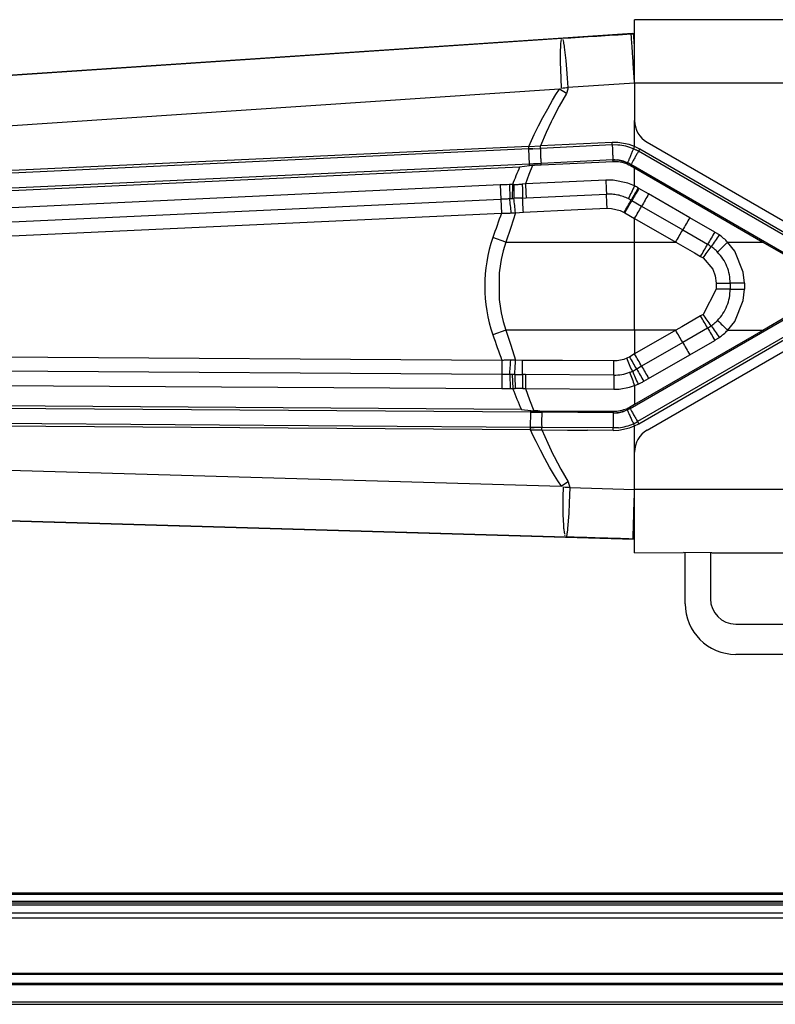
# Model space of a CAD drawing. Header units: millimetres. Extents: x -966 to 629, y -749 to 487.
# Tile 6 of 12: x -365 to -216, y 160 to 354. Entities that reach past the tile are written whole.
import ezdxf

# ---------------------------------------------------------------- set-up
doc = ezdxf.new("R2010")
doc.units = ezdxf.units.MM

# ---------------------------------------------------------------- blocks, each defined once
blk = doc.blocks.new('Diffusor-Rahmen-oben', base_point=(-826.13, 159.52))
at = {"color": 7, "linetype": 'Continuous'}
for p, q in [((345.87, 177.52), (-683.13, 177.52)), ((-808.13, 159.52), (470.87, 159.52))]:
    blk.add_line(p, q, dxfattribs=at)
at = {"color": 1, "linetype": 'Continuous'}
for p, q in [((345.87, 176.52), (-683.13, 176.52)), ((488.87, 165.64), (-826.13, 165.64)), ((488.87, 165.41), (-826.13, 165.41)), ((488.87, 163.62), (-826.13, 163.62)), ((488.87, 163.4), (-826.13, 163.4)), ((-826.13, 160.02), (488.87, 160.02))]:
    blk.add_line(p, q, dxfattribs=at)
blk = doc.blocks.new('Standard-Diffusor-kpl_', base_point=(-826.13, -731.48))
blk.add_blockref('Diffusor-Rahmen-oben', (-826.13, 159.52))
blk = doc.blocks.new('Oese', base_point=(-233.63, 228.72))
at = {"color": 7, "linetype": 'Continuous'}
for p, q in [((-233.63, 238.72), (-233.63, 248.86)), ((-228.63, 248.86), (-228.63, 239.72)), ((-168.63, 248.72), (-185.63, 248.72)), ((-185.63, 239.72), (-185.63, 248.72)), ((-157.63, 248.72), (-168.63, 248.72)), ((-157.63, 243.72), (-157.63, 248.72)), ((-178.63, 243.72), (-168.63, 243.72)), ((-157.63, 243.72), (-168.63, 243.72)), ((-180.63, 241.72), (-180.63, 238.72)), ((-223.63, 234.72), (-190.63, 234.72)), ((-190.63, 228.72), (-223.63, 228.72))]:
    blk.add_line(p, q, dxfattribs=at)
at = {"color": 1, "linetype": 'Continuous'}
blk.add_line((-168.63, 243.72), (-168.63, 248.72), dxfattribs=at)
at = {"color": 7, "linetype": 'Continuous'}
for centre, radius, start, end in [((-178.63, 241.72), 2, 90, 180), ((-223.63, 239.72), 5, 180, 270), ((-190.63, 239.72), 5, 270, 0), ((-223.63, 238.72), 10, 180, 270), ((-190.63, 238.72), 10, 270, 0)]:
    blk.add_arc(centre, radius, start, end, dxfattribs=at)
blk = doc.blocks.new('SET_Zapfen_CFK', base_point=(-233.63, 228.72))
blk.add_blockref('Oese', (-233.63, 228.72))
blk = doc.blocks.new('CFK-Haltebuegel', base_point=(-909.13, -142.89))
at = {"color": 7, "linetype": 'Continuous'}
for p, q in [((-244.01, 351.49), (-769.19, 316.17)), ((-244.01, 351.49), (-243.63, 351.5)), ((-248.04, 329.45), (-262.23, 328.78)), ((-246.96, 329.44), (-248.04, 329.45)), ((-264.52, 328.67), (-765.63, 305.16)), ((-264.52, 328.67), (-263.76, 328.71)), ((-263.76, 328.71), (-262.23, 328.78)), ((-263.76, 328.71), (-263.42, 328.73)), ((-264.38, 325.68), (-765.49, 302.17)), ((-264.37, 325.35), (-266.35, 325.08)), ((-263.62, 325.71), (-264.38, 325.68)), ((-264.38, 325.68), (-263.62, 325.71)), ((-263.82, 325.41), (-264.37, 325.35)), ((-263.82, 325.41), (-262.94, 325.49)), ((-263.28, 325.73), (-263.62, 325.71)), ((-263.62, 325.71), (-263.28, 325.73)), ((-262.85, 325.75), (-263.28, 325.73)), ((-262.94, 325.49), (-262.06, 325.54)), ((-262.09, 325.78), (-262.85, 325.75)), ((-247.9, 326.52), (-262.09, 325.78)), ((-262.06, 325.54), (-247.88, 326.2)), ((-247.9, 326.52), (-247.53, 326.46)), ((-247.53, 326.46), (-247.9, 326.52)), ((-247.88, 326.2), (-247.52, 326.21)), ((-247.53, 326.46), (-246.91, 326.5)), ((-247.15, 326.44), (-247.53, 326.46)), ((-247.52, 326.21), (-246.82, 326.16)), ((-246.91, 326.5), (-247.15, 326.44)), ((-246.91, 326.5), (-245.71, 326.18)), ((-246.43, 326.35), (-246.91, 326.5)), ((-246.82, 326.16), (-246.12, 326.04)), ((-246.07, 326.28), (-246.43, 326.35)), ((-246.12, 326.04), (-245.44, 325.83)), ((-245.71, 326.18), (-245.92, 326.32)), ((-245.71, 326.18), (-245.36, 326.06)), ((-245.36, 326.06), (-245.71, 326.18)), ((-245.44, 325.83), (-245.11, 325.7)), ((-245.36, 326.06), (-245.22, 326.01)), ((-245.22, 326.01), (-245.36, 326.06)), ((-245.22, 326.01), (-245.02, 325.93)), ((-245.02, 325.93), (-245.22, 326.01)), ((-245.11, 325.7), (-244.78, 325.55)), ((-245.02, 325.93), (-244.78, 325.83)), ((-245.02, 325.93), (-244.78, 325.83)), ((-244.78, 325.55), (-244.46, 325.38)), ((-244.56, 325.71), (-244.34, 325.59)), ((-244.56, 325.71), (-244.34, 325.59)), ((-244.46, 325.38), (-243.63, 324.9)), ((-213.25, 307.61), (-244.34, 325.59)), ((-243.63, 324.9), (-218.25, 310.25)), ((-218.25, 310.25), (-213.36, 307.41)), ((-244.51, 277.31), (-213.24, 295.41)), ((-213.36, 295.63), (-218.25, 292.79)), ((-218.25, 292.79), (-243.63, 278.14)), ((-264.16, 276.6), (-758.3, 280.19)), ((-264.18, 273.6), (-758.32, 277.19)), ((-265.98, 277.11), (-264.16, 276.94)), ((-264.16, 276.94), (-263.52, 276.89)), ((-264.16, 276.6), (-263.42, 276.59)), ((-262.72, 276.85), (-263.52, 276.89)), ((-262.67, 276.58), (-263.42, 276.59)), ((-263.42, 276.59), (-261.93, 276.58)), ((-261.92, 276.75), (-262.72, 276.85)), ((-261.93, 276.58), (-262.67, 276.58)), ((-247.82, 276.48), (-261.93, 276.58)), ((-247.82, 276.73), (-261.92, 276.75)), ((-247.48, 276.74), (-247.82, 276.73)), ((-247.82, 276.48), (-247.47, 276.48)), ((-247.82, 276.48), (-247.47, 276.48)), ((-247.14, 276.76), (-247.48, 276.74)), ((-247.47, 276.48), (-247.12, 276.51)), ((-247.47, 276.48), (-246.88, 276.47)), ((-246.8, 276.8), (-247.14, 276.76)), ((-247.12, 276.51), (-246.88, 276.47)), ((-246.88, 276.47), (-245.41, 276.92)), ((-246.88, 276.47), (-246.08, 276.7)), ((-246.14, 276.94), (-246.8, 276.8)), ((-245.81, 277.04), (-246.14, 276.94)), ((-245.94, 276.67), (-245.41, 276.92)), ((-245.49, 277.15), (-245.81, 277.04)), ((-245.15, 277.22), (-245.49, 277.15)), ((-245.41, 276.92), (-245.08, 277.06)), ((-245.41, 276.92), (-245.08, 277.06)), ((-244.91, 277.41), (-245.15, 277.22)), ((-244.89, 277.15), (-245.08, 277.06)), ((-245.08, 277.06), (-244.89, 277.15)), ((-244.64, 277.56), (-244.91, 277.41)), ((-244.51, 277.31), (-244.71, 277.24)), ((-244.71, 277.24), (-244.51, 277.31)), ((-243.63, 278.14), (-244.64, 277.56)), ((-263.44, 273.59), (-264.18, 273.6)), ((-264.18, 273.6), (-263.44, 273.59)), ((-261.95, 273.58), (-263.44, 273.59)), ((-261.95, 273.58), (-263.44, 273.59)), ((-247.85, 273.48), (-261.95, 273.58)), ((-246.81, 273.52), (-247.85, 273.48)), ((-756.21, 266.48), (-243.77, 251.52))]:
    blk.add_line(p, q, dxfattribs=at)
at = {"color": 1, "linetype": 'Continuous'}
for p, q in [((-769.19, 316.17), (-257.93, 350.55)), ((-244.29, 351.41), (-243.8, 351.45)), ((-243.8, 351.45), (-244.01, 351.49)), ((-243.8, 351.45), (-243.63, 351.5)), ((-243.63, 348.9), (-243.75, 350.74)), ((-258.25, 348.19), (-258.23, 348.76)), ((-258.23, 348.76), (-258.22, 348.97)), ((-258.22, 348.97), (-258.18, 349.53)), ((-258.18, 349.53), (-258.13, 349.93)), ((-258.13, 349.93), (-258.06, 350.29)), ((-257.81, 350.31), (-257.75, 350.05)), ((-257.75, 350.05), (-257.69, 349.78)), ((-257.69, 349.78), (-257.65, 349.56)), ((-257.65, 349.56), (-257.57, 349.01)), ((-257.57, 349.01), (-257.54, 348.8)), ((-257.54, 348.8), (-257.23, 346.13)), ((-258.26, 346.06), (-258.25, 348.19)), ((-258.25, 345.75), (-258.26, 346.06)), ((-258.22, 344.4), (-258.25, 345.75)), ((-257.23, 346.13), (-257.08, 344.47)), ((-258.15, 342.59), (-258.22, 344.4)), ((-257.08, 344.47), (-256.93, 342.67)), ((-258.04, 340.71), (-258.15, 342.59)), ((-256.93, 342.67), (-256.79, 340.8)), ((-256.79, 340.8), (-256.8, 340.49)), ((-243.63, 341.66), (-256.79, 340.8)), ((-258.46, 340.49), (-768.52, 306.2)), ((-259.82, 338.3), (-259.16, 339.4)), ((-259.16, 339.4), (-258.46, 340.49)), ((-257.11, 339.62), (-258.53, 337.09)), ((-258.46, 340.49), (-258.23, 340.57)), ((-257.11, 339.62), (-258.46, 340.49)), ((-256.8, 340.49), (-257.11, 339.62)), ((-260.79, 336.62), (-259.82, 338.3)), ((-258.53, 337.09), (-259.84, 334.52)), ((-262.6, 333.22), (-261.73, 334.89)), ((-261.73, 334.89), (-260.79, 336.62)), ((-263.45, 331.49), (-262.6, 333.22)), ((-260.09, 334.02), (-261.07, 331.92)), ((-259.84, 334.52), (-260.09, 334.02)), ((-243.63, 329.14), (-243.63, 334.31)), ((-264, 330.34), (-263.45, 331.49)), ((-261.07, 331.92), (-262.23, 329.28)), ((-264.55, 329.17), (-765.65, 305.66)), ((-264.55, 329.17), (-264, 330.34)), ((-264.55, 329.17), (-262.23, 329.28)), ((-264.52, 328.67), (-264.55, 329.17)), ((-248.05, 329.93), (-262.23, 329.28)), ((-246.92, 329.92), (-248.05, 329.93)), ((-244.7, 329.51), (-246.92, 329.92)), ((-243.63, 329.14), (-244.7, 329.51)), ((-243.1, 328.89), (-243.63, 329.14)), ((-263.76, 328.71), (-264.52, 328.67)), ((-264.38, 325.68), (-264.52, 328.67)), ((-242.59, 328.61), (-243.1, 328.89)), ((-211.74, 310.23), (-242.84, 328.19)), ((-211.49, 310.65), (-242.59, 328.61)), ((-263.82, 325.41), (-264.52, 323.59)), ((-264.37, 325.35), (-264.38, 325.68)), ((-266.35, 325.08), (-765.47, 301.67)), ((-264.52, 323.59), (-265.2, 321.77)), ((-243.63, 321.34), (-243.63, 324.9)), ((-270.18, 321.54), (-589.27, 306.64)), ((-270.18, 321.54), (-270.05, 318.76)), ((-268.36, 321.6), (-268.31, 318.85)), ((-267.78, 321.6), (-268.36, 321.6)), ((-267.78, 321.6), (-267.79, 318.87)), ((-267.47, 321.61), (-267.78, 321.6)), ((-265.2, 321.77), (-265.82, 321.71)), ((-249.32, 322.51), (-265.2, 321.77)), ((-247.85, 322.49), (-249.32, 322.51)), ((-244.98, 321.9), (-247.85, 322.49)), ((-243.63, 321.34), (-244.98, 321.9)), ((-265.05, 318.98), (-249.18, 319.72)), ((-242.76, 320.87), (-242.9, 320.95)), ((-240.84, 319.76), (-242.76, 320.87)), ((-232.72, 315.07), (-240.84, 319.76)), ((-589.14, 303.85), (-270.05, 318.76)), ((-270.05, 318.76), (-269.92, 315.97)), ((-268.31, 318.85), (-267.79, 318.87)), ((-267.79, 318.87), (-267.49, 318.89)), ((-265.76, 318.95), (-265.05, 318.98)), ((-244.31, 318.53), (-244.16, 318.45)), ((-244.16, 318.45), (-242.23, 317.34)), ((-589.01, 301.07), (-269.92, 315.97)), ((-267.17, 316.04), (-268.11, 313.16)), ((-267.99, 316), (-267.17, 316.04)), ((-267.17, 316.04), (-265.61, 316.16)), ((-265.61, 316.16), (-254.84, 316.66)), ((-254.84, 316.66), (-249.05, 316.93)), ((-249.05, 316.93), (-248.17, 316.91)), ((-248.17, 316.91), (-246.47, 316.5)), ((-246.47, 316.5), (-245.68, 316.11)), ((-245.68, 316.11), (-245.54, 316.03)), ((-245.54, 316.03), (-243.63, 314.92)), ((-242.23, 317.34), (-234.11, 312.65)), ((-243.63, 310.23), (-243.63, 314.92)), ((-243.63, 314.92), (-235.5, 310.23)), ((-227.79, 312.23), (-232.72, 315.07)), ((-268.11, 313.16), (-269.04, 310.23)), ((-234.11, 312.65), (-229.18, 309.8)), ((-269.04, 310.23), (-271.64, 311.12)), ((-269.04, 310.23), (-269.57, 308.53)), ((-269.04, 310.23), (-243.63, 310.23)), ((-243.63, 310.23), (-235.5, 310.23)), ((-243.63, 292.81), (-243.63, 310.23)), ((-235.5, 310.23), (-231.8, 308.12)), ((-223.82, 308.48), (-225.23, 310.25)), ((-225.23, 310.25), (-218.25, 310.25)), ((-269.57, 308.53), (-269.97, 306.8)), ((-231.8, 308.12), (-230.57, 307.41)), ((-222.15, 304.32), (-223.82, 308.48)), ((-270.13, 305.94), (-270.36, 304.19)), ((-269.97, 306.8), (-270.13, 305.94)), ((-230.57, 307.41), (-230.1, 307.1)), ((-230.1, 307.1), (-228.19, 304.91)), ((-270.36, 304.19), (-270.36, 298.86)), ((-228.19, 304.91), (-227.67, 303.54)), ((-221.93, 302.09), (-222.15, 304.32)), ((-227.67, 303.54), (-227.5, 302.09)), ((-227.5, 302.09), (-227.5, 300.96)), ((-224.71, 302.09), (-224.72, 300.95)), ((-221.93, 302.09), (-221.93, 300.95)), ((-227.5, 300.96), (-230.1, 295.94)), ((-222.15, 298.71), (-221.93, 300.95)), ((-270.36, 298.86), (-270.13, 297.11)), ((-223.82, 294.56), (-222.15, 298.71)), ((-270.13, 297.11), (-269.97, 296.24)), ((-269.97, 296.24), (-269.57, 294.52)), ((-269.57, 294.52), (-269.04, 292.81)), ((-230.57, 295.63), (-234.27, 293.51)), ((-230.1, 295.94), (-230.57, 295.63)), ((-225.23, 292.79), (-223.82, 294.56)), ((-269.04, 292.81), (-271.64, 291.92)), ((-269.04, 292.81), (-268.1, 289.83)), ((-243.63, 292.81), (-269.04, 292.81)), ((-243.63, 292.81), (-243.63, 288.12)), ((-235.5, 292.81), (-243.63, 292.81)), ((-235.5, 292.81), (-243.63, 288.12)), ((-211.74, 292.81), (-243.03, 274.75)), ((-242.78, 274.33), (-211.49, 292.4)), ((-234.27, 293.51), (-235.5, 292.81)), ((-229.18, 293.25), (-234.11, 290.39)), ((-218.25, 292.79), (-225.23, 292.79)), ((-234.11, 290.39), (-242.23, 285.7)), ((-232.72, 287.97), (-227.79, 290.81)), ((-269.84, 286.85), (-588.76, 288.83)), ((-268.1, 289.83), (-267.13, 286.89)), ((-269.84, 286.85), (-269.86, 284.07)), ((-267.13, 286.89), (-268.11, 286.89)), ((-265.75, 286.85), (-267.13, 286.89)), ((-257.89, 286.8), (-265.75, 286.85)), ((-247.7, 286.73), (-257.89, 286.8)), ((-247.05, 286.77), (-247.7, 286.73)), ((-245.78, 287.03), (-247.05, 286.77)), ((-245.17, 287.26), (-245.78, 287.03)), ((-244.59, 287.56), (-245.17, 287.26)), ((-243.63, 288.12), (-244.59, 287.56)), ((-240.84, 283.28), (-232.72, 287.97)), ((-269.86, 284.07), (-588.78, 286.04)), ((-242.23, 285.7), (-243.21, 285.14)), ((-588.8, 283.26), (-269.88, 281.29)), ((-269.86, 284.07), (-269.88, 281.29)), ((-267.84, 284.05), (-268.3, 284.05)), ((-268.3, 284.05), (-268.24, 281.3)), ((-267.84, 284.05), (-267.72, 281.31)), ((-267.32, 284.05), (-267.84, 284.05)), ((-265.16, 284.05), (-265.79, 284.05)), ((-247.72, 283.94), (-265.16, 284.05)), ((-241.82, 282.72), (-240.84, 283.28)), ((-265.98, 277.11), (-758.3, 280.69)), ((-268.24, 281.3), (-267.72, 281.31)), ((-267.72, 281.31), (-267.21, 281.31)), ((-265.74, 281.28), (-265.2, 281.26)), ((-265.2, 281.26), (-264.37, 279.07)), ((-265.2, 281.26), (-247.74, 281.15)), ((-247.74, 281.15), (-246.69, 281.19)), ((-246.69, 281.19), (-244.63, 281.55)), ((-244.63, 281.55), (-243.63, 281.87)), ((-243.63, 281.87), (-243.63, 278.14)), ((-264.37, 279.07), (-263.52, 276.89)), ((-264.19, 273.1), (-758.32, 276.69)), ((-264.18, 273.6), (-264.16, 276.6)), ((-264.16, 276.6), (-264.16, 276.94)), ((-263.42, 276.59), (-264.16, 276.6)), ((-755.92, 276.47), (-258.07, 261.95)), ((-264.19, 273.1), (-264.18, 273.6)), ((-263.65, 271.95), (-264.19, 273.1)), ((-261.94, 273.1), (-256.86, 273.04)), ((-261.94, 273.1), (-260.76, 270.45)), ((-256.86, 273.04), (-252.9, 273.02)), ((-247.84, 272.99), (-252.9, 273.02)), ((-247.84, 272.99), (-246.76, 273.04)), ((-246.76, 273.04), (-244.64, 273.49)), ((-244.64, 273.49), (-243.63, 273.88)), ((-243.63, 273.88), (-242.78, 274.33)), ((-243.63, 268.73), (-243.63, 273.88)), ((-263.09, 270.81), (-263.65, 271.95)), ((-262.23, 269.11), (-263.09, 270.81)), ((-261.34, 267.42), (-262.23, 269.11)), ((-260.76, 270.45), (-259.75, 268.33)), ((-260.41, 265.76), (-261.34, 267.42)), ((-259.75, 268.33), (-259.52, 267.86)), ((-259.52, 267.86), (-258.19, 265.31)), ((-257.2, 251.92), (-756.21, 266.48)), ((-259.44, 264.11), (-260.41, 265.76)), ((-258.19, 265.31), (-256.76, 262.82)), ((-258.77, 263.02), (-259.44, 264.11)), ((-258.07, 261.95), (-258.77, 263.02)), ((-256.76, 262.82), (-258.07, 261.95)), ((-257.86, 261.88), (-258.07, 261.95)), ((-257.72, 259.84), (-257.68, 261.75)), ((-256.76, 262.82), (-256.43, 261.72)), ((-256.43, 261.72), (-256.54, 258.69)), ((-256.43, 261.72), (-243.63, 261.35)), ((-257.73, 258), (-257.72, 259.84)), ((-257.72, 256.93), (-257.73, 258)), ((-256.54, 258.69), (-256.65, 256.6)), ((-257.71, 256.32), (-257.72, 256.93)), ((-257.63, 254.27), (-257.71, 256.32)), ((-256.65, 256.6), (-256.87, 253.59)), ((-243.68, 254.45), (-243.63, 256.38)), ((-257.58, 253.61), (-257.63, 254.27)), ((-257.56, 253.4), (-257.58, 253.61)), ((-257.49, 252.85), (-257.56, 253.4)), ((-256.89, 253.38), (-256.96, 252.84)), ((-256.87, 253.59), (-256.89, 253.38)), ((-257.44, 252.53), (-257.49, 252.85)), ((-257.34, 252.13), (-257.41, 252.37)), ((-257.02, 252.41), (-257.09, 252.12)), ((-256.99, 252.63), (-257.02, 252.41)), ((-256.96, 252.84), (-256.99, 252.63)), ((-243.77, 251.52), (-243.92, 251.53)), ((-243.63, 251.52), (-243.77, 251.52))]:
    blk.add_line(p, q, dxfattribs=at)
for centre, radius, start, end in [((-99.69, 254.71), 180.9, 157.1078, 158.301), ((-267.19, 257.23), 64.38, 91.0415, 92.6647), ((-19.51, 224.59), 266.57, 159.9519, 161.0589), ((-243.67, 301.52), 29.57, 161.0584, 198.9416), ((-34.48, 373.15), 250.68, 198.906, 200.1347), ((-269.49, 342.97), 61.69, 269.6457, 271.1629), ((-112.7, 342.98), 166.84, 201.6919, 203.2551)]:
    blk.add_arc(centre, radius, start, end, dxfattribs=at)
for points in [[(-257.93, 350.55), (-251.11, 350.99), (-244.29, 351.41)], [(-243.63, 341.66), (-243.75, 343.54), (-243.88, 345.34), (-243.99, 347.01), (-244.09, 348.48), (-244.17, 349.7), (-244.24, 350.62), (-244.28, 351.21), (-244.29, 351.41)], [(-243.75, 350.74), (-243.79, 351.26), (-243.8, 351.45)], [(-258.04, 340.71), (-257.42, 340.76), (-256.79, 340.8)], [(-262.23, 328.78), (-262.22, 328.88), (-262.22, 329.03), (-262.22, 329.12), (-262.23, 329.28)], [(-248.04, 329.45), (-248.04, 329.54), (-248.04, 329.69), (-248.05, 329.84), (-248.05, 329.93)], [(-248.04, 329.45), (-248.04, 329.43), (-248.03, 329.28), (-248.02, 329.01), (-248.01, 328.7), (-248, 328.34), (-247.98, 327.95), (-247.96, 327.56), (-247.94, 327.2), (-247.92, 326.89), (-247.91, 326.65), (-247.9, 326.54), (-247.9, 326.52)], [(-243.83, 328.68), (-245.36, 329.19), (-246.96, 329.44)], [(-243.83, 328.68), (-243.79, 328.77), (-243.73, 328.9), (-243.67, 329.05), (-243.63, 329.14)], [(-262.23, 328.78), (-262.23, 328.76), (-262.24, 328.61), (-262.24, 328.35), (-262.24, 328.03), (-262.23, 327.67), (-262.21, 327.28), (-262.19, 326.89), (-262.17, 326.53), (-262.14, 326.22), (-262.11, 325.95), (-262.09, 325.81), (-262.09, 325.78)], [(-243.83, 328.68), (-243.84, 328.66), (-243.9, 328.53), (-244.01, 328.28), (-244.14, 327.99), (-244.28, 327.66), (-244.43, 327.3), (-244.59, 326.95), (-244.73, 326.61), (-244.85, 326.33), (-244.95, 326.08), (-245.01, 325.95), (-245.02, 325.93)], [(-242.84, 328.19), (-242.85, 328.17), (-242.93, 328.04), (-243.07, 327.81), (-243.23, 327.54), (-243.41, 327.23), (-243.6, 326.89), (-243.8, 326.55), (-243.98, 326.24), (-244.13, 325.97), (-244.26, 325.73), (-244.33, 325.61), (-244.34, 325.59)], [(-242.84, 328.19), (-243.33, 328.45), (-243.83, 328.68)], [(-242.84, 328.19), (-242.8, 328.26), (-242.75, 328.33), (-242.67, 328.47), (-242.59, 328.61)], [(-262.06, 325.54), (-262.07, 325.66), (-262.09, 325.78)], [(-245.02, 325.93), (-246.43, 326.36), (-247.9, 326.52)], [(-247.88, 326.2), (-247.88, 326.28), (-247.9, 326.43), (-247.9, 326.51), (-247.9, 326.52)], [(-245.11, 325.7), (-245.06, 325.81), (-245.02, 325.93)], [(-244.34, 325.59), (-244.67, 325.77), (-245.02, 325.93)], [(-244.46, 325.38), (-244.45, 325.39), (-244.4, 325.48), (-244.35, 325.57), (-244.34, 325.59)], [(-267.47, 321.61), (-267.48, 320.23), (-267.49, 318.89)], [(-267.47, 321.61), (-266.65, 321.66), (-265.82, 321.71)], [(-265.82, 321.71), (-265.79, 320.31), (-265.76, 318.95)], [(-265.2, 321.77), (-265.13, 320.35), (-265.05, 318.98)], [(-249.32, 322.51), (-249.25, 321.1), (-249.18, 319.72)], [(-243.63, 321.34), (-244.26, 320.07), (-244.86, 318.83)], [(-242.9, 320.95), (-243.26, 321.15), (-243.63, 321.34)], [(-244.86, 318.83), (-245.89, 319.25), (-246.96, 319.55), (-248.07, 319.7), (-249.18, 319.72)], [(-249.05, 316.93), (-249.11, 318.35), (-249.18, 319.72)], [(-242.9, 320.95), (-243.62, 319.72), (-244.31, 318.53)], [(-242.76, 320.87), (-243.48, 319.64), (-244.16, 318.45)], [(-240.84, 319.76), (-241.55, 318.53), (-242.23, 317.34)], [(-270.05, 318.76), (-269.18, 318.8), (-268.31, 318.85)], [(-267.99, 316), (-268.15, 317.45), (-268.31, 318.85)], [(-265.76, 318.95), (-266.62, 318.92), (-267.49, 318.89)], [(-267.17, 316.04), (-267.32, 317.48), (-267.49, 318.89)], [(-265.61, 316.16), (-265.68, 317.57), (-265.76, 318.95)], [(-245.68, 316.11), (-244.98, 317.34), (-244.31, 318.53)], [(-245.54, 316.03), (-244.84, 317.26), (-244.16, 318.45)], [(-244.31, 318.53), (-244.58, 318.68), (-244.86, 318.83)], [(-269.92, 315.97), (-268.95, 315.98), (-267.99, 316)], [(-243.63, 314.92), (-242.92, 316.14), (-242.23, 317.34)], [(-232.72, 315.07), (-233.43, 313.84), (-234.11, 312.65)], [(-235.5, 310.23), (-234.8, 311.46), (-234.11, 312.65)], [(-227.79, 312.23), (-228.49, 310.99), (-229.18, 309.8)], [(-226.88, 311.65), (-227.69, 310.48), (-228.49, 309.35)], [(-226.88, 311.65), (-227.32, 311.95), (-227.79, 312.23)], [(-225.23, 310.25), (-226.02, 310.98), (-226.88, 311.65)], [(-230.57, 307.41), (-229.86, 308.62), (-229.18, 309.8)], [(-228.49, 309.35), (-228.83, 309.58), (-229.18, 309.8)], [(-225.23, 310.25), (-226.24, 309.25), (-227.23, 308.27)], [(-230.1, 307.1), (-229.28, 308.24), (-228.49, 309.35)], [(-227.23, 308.27), (-227.83, 308.84), (-228.49, 309.35)], [(-224.71, 302.09), (-224.88, 303.79), (-225.37, 305.43), (-226.16, 306.94), (-227.23, 308.27)], [(-227.5, 302.09), (-226.09, 302.09), (-224.71, 302.09)], [(-221.93, 302.09), (-223.35, 302.09), (-224.71, 302.09)], [(-224.72, 300.95), (-226.09, 300.96), (-227.5, 300.96)], [(-227.23, 294.77), (-226.16, 296.1), (-225.37, 297.62), (-224.88, 299.25), (-224.72, 300.95)], [(-224.72, 300.95), (-223.35, 300.95), (-221.93, 300.95)], [(-229.18, 293.25), (-229.86, 294.42), (-230.57, 295.63)], [(-228.49, 293.69), (-229.28, 294.8), (-230.1, 295.94)], [(-228.49, 293.69), (-227.83, 294.2), (-227.23, 294.77)], [(-227.23, 294.77), (-226.24, 293.79), (-225.23, 292.79)], [(-234.11, 290.39), (-234.8, 291.58), (-235.5, 292.81)], [(-229.18, 293.25), (-228.83, 293.46), (-228.49, 293.69)], [(-229.18, 293.25), (-228.49, 292.05), (-227.79, 290.81)], [(-228.49, 293.69), (-227.69, 292.56), (-226.88, 291.39)], [(-226.88, 291.39), (-226.02, 292.06), (-225.23, 292.79)], [(-234.11, 290.39), (-233.43, 289.2), (-232.72, 287.97)], [(-227.79, 290.81), (-227.32, 291.09), (-226.88, 291.39)], [(-268.11, 286.89), (-268.98, 286.88), (-269.84, 286.85)], [(-268.3, 284.05), (-268.2, 285.45), (-268.11, 286.89)], [(-267.32, 284.05), (-267.22, 285.45), (-267.13, 286.89)], [(-265.79, 284.05), (-265.76, 285.43), (-265.75, 286.85)], [(-247.72, 283.94), (-247.71, 285.32), (-247.7, 286.73)], [(-244.06, 284.71), (-244.61, 285.97), (-245.17, 287.26)], [(-243.21, 285.14), (-243.89, 286.33), (-244.59, 287.56)], [(-242.23, 285.7), (-242.92, 286.9), (-243.63, 288.12)], [(-247.72, 283.94), (-246.14, 284.07), (-244.6, 284.49)], [(-244.6, 284.49), (-244.33, 284.59), (-244.06, 284.71)], [(-244.6, 284.49), (-244.12, 283.2), (-243.63, 281.87)], [(-244.06, 284.71), (-243.63, 284.91), (-243.21, 285.14)], [(-244.06, 284.71), (-243.5, 283.45), (-242.93, 282.15)], [(-243.21, 285.14), (-242.53, 283.95), (-241.82, 282.72)], [(-242.23, 285.7), (-241.55, 284.51), (-240.84, 283.28)], [(-268.3, 284.05), (-269.08, 284.06), (-269.86, 284.07)], [(-267.32, 284.05), (-266.55, 284.05), (-265.79, 284.05)], [(-267.32, 284.05), (-267.27, 282.7), (-267.21, 281.31)], [(-265.79, 284.05), (-265.77, 282.69), (-265.74, 281.28)], [(-265.16, 284.05), (-265.18, 282.67), (-265.2, 281.26)], [(-247.72, 283.94), (-247.74, 282.57), (-247.74, 281.15)], [(-242.93, 282.15), (-242.36, 282.42), (-241.82, 282.72)], [(-265.74, 281.28), (-266.48, 281.3), (-267.21, 281.31)], [(-243.63, 281.87), (-243.27, 282.01), (-242.93, 282.15)], [(-261.93, 276.58), (-261.93, 276.56), (-261.95, 276.41), (-261.97, 276.14), (-261.98, 275.83), (-261.99, 275.47), (-262, 275.08), (-262, 274.69), (-262, 274.33), (-261.99, 274.01), (-261.97, 273.75), (-261.96, 273.6), (-261.95, 273.58)], [(-261.93, 276.58), (-261.92, 276.67), (-261.92, 276.75)], [(-247.82, 276.48), (-246.42, 276.62), (-245.08, 277.06)], [(-247.82, 276.48), (-247.82, 276.6), (-247.82, 276.73)], [(-245.08, 277.06), (-245.12, 277.14), (-245.15, 277.22)], [(-245.08, 277.06), (-244.8, 277.19), (-244.51, 277.31)], [(-245.08, 277.06), (-245.02, 276.92), (-244.9, 276.64), (-244.75, 276.32), (-244.58, 275.94), (-244.4, 275.54), (-244.23, 275.16), (-244.07, 274.82), (-243.93, 274.52), (-243.85, 274.35), (-243.84, 274.33)], [(-244.51, 277.31), (-244.58, 277.44), (-244.64, 277.56)], [(-244.51, 277.31), (-244.45, 277.2), (-244.31, 276.94), (-244.13, 276.64), (-243.92, 276.28), (-243.71, 275.9), (-243.5, 275.54), (-243.3, 275.21), (-243.13, 274.93), (-243.04, 274.77), (-243.03, 274.75)], [(-247.82, 276.48), (-247.82, 276.46), (-247.83, 276.31), (-247.84, 276.04), (-247.84, 275.73), (-247.84, 275.36), (-247.85, 274.98), (-247.85, 274.59), (-247.85, 274.23), (-247.85, 273.91), (-247.85, 273.64), (-247.85, 273.5), (-247.85, 273.48)], [(-243.84, 274.33), (-243.43, 274.53), (-243.03, 274.75)], [(-242.78, 274.33), (-242.82, 274.41), (-242.87, 274.48), (-242.95, 274.61), (-243.03, 274.75)], [(-264.19, 273.1), (-263.06, 273.1), (-261.94, 273.1)], [(-261.94, 273.1), (-261.94, 273.2), (-261.94, 273.37), (-261.95, 273.5), (-261.95, 273.58)], [(-247.84, 272.99), (-247.84, 273.09), (-247.84, 273.24), (-247.84, 273.38), (-247.85, 273.48)], [(-246.81, 273.52), (-245.29, 273.81), (-243.84, 274.33)], [(-243.63, 273.88), (-243.67, 273.97), (-243.73, 274.11), (-243.8, 274.24), (-243.84, 274.33)], [(-256.43, 261.72), (-257.06, 261.74), (-257.68, 261.75)], [(-243.92, 251.53), (-243.91, 251.73), (-243.89, 252.3), (-243.87, 253.21), (-243.83, 254.43), (-243.79, 255.91), (-243.74, 257.6), (-243.68, 259.44), (-243.63, 261.35)], [(-243.77, 251.52), (-243.77, 251.73), (-243.75, 252.3), (-243.72, 253.22), (-243.68, 254.45)], [(-243.92, 251.53), (-250.56, 251.72), (-257.2, 251.92)]]:
    blk.add_spline(points, degree=3, dxfattribs=at)
blk = doc.blocks.new('Manschette-oben', base_point=(-243.63, 311.22))
at = {"color": 7, "linetype": 'Continuous'}
for p, q in [((-93.63, 354.22), (-243.63, 354.22)), ((-243.63, 341.72), (-243.63, 354.22)), ((-93.63, 354.22), (-93.63, 341.72)), ((-243.63, 341.72), (-243.63, 334.31)), ((-93.63, 341.72), (-93.63, 334.31)), ((-241.13, 329.98), (-209.79, 311.89)), ((-96.13, 329.98), (-127.47, 311.89)), ((-207.29, 311.22), (-129.97, 311.22))]:
    blk.add_line(p, q, dxfattribs=at)
at = {"color": 1, "linetype": 'Continuous'}
for p, q in [((-243.63, 341.72), (-209.38, 341.72)), ((-127.88, 341.72), (-93.63, 341.72))]:
    blk.add_line(p, q, dxfattribs=at)
at = {"color": 7, "linetype": 'Continuous'}
for centre, start, end in [((-238.63, 334.31), 180, 240), ((-98.63, 334.31), 300, 0), ((-207.29, 316.22), 240, 270), ((-129.97, 316.22), 270, 300)]:
    blk.add_arc(centre, 5, start, end, dxfattribs=at)
blk = doc.blocks.new('Manschette-unten', base_point=(-243.63, 248.82))
at = {"color": 7, "linetype": 'Continuous'}
for p, q in [((-241.13, 273.06), (-209.79, 291.15)), ((-129.97, 291.82), (-207.29, 291.82)), ((-96.13, 273.06), (-127.47, 291.15)), ((-243.63, 261.32), (-243.63, 268.73)), ((-93.63, 261.32), (-93.63, 268.73)), ((-243.63, 248.82), (-243.63, 261.32)), ((-93.63, 261.32), (-93.63, 248.82)), ((-243.63, 248.82), (-233.93, 248.86)), ((-228.33, 248.82), (-233.93, 248.86)), ((-228.33, 248.82), (-93.63, 248.82))]:
    blk.add_line(p, q, dxfattribs=at)
at = {"color": 1, "linetype": 'Continuous'}
for p, q in [((-209.38, 261.32), (-243.63, 261.32)), ((-93.63, 261.32), (-127.88, 261.32))]:
    blk.add_line(p, q, dxfattribs=at)
at = {"color": 7, "linetype": 'Continuous'}
for centre, start, end in [((-207.29, 286.82), 90, 120), ((-129.97, 286.82), 60, 90), ((-238.63, 268.73), 120, 180), ((-98.63, 268.73), 0, 60)]:
    blk.add_arc(centre, 5, start, end, dxfattribs=at)
blk = doc.blocks.new('CFK-Haltebügel-kpl_', base_point=(-965.85, -210.63))
for name, p in [('Manschette-oben', (-243.63, 311.22)), ('CFK-Haltebuegel', (-909.13, -142.89)), ('Manschette-unten', (-243.63, 248.82))]:
    blk.add_blockref(name, p)
blk = doc.blocks.new('Carbonbügel', base_point=(-965.85, -210.63))
for name, p in [('SET_Zapfen_CFK', (-233.63, 228.72)), ('CFK-Haltebügel-kpl_', (-965.85, -210.63))]:
    blk.add_blockref(name, p)
blk = doc.blocks.new('Gehaeuseprofil__12', base_point=(-795.13, 177.52))
at = {"color": 7, "linetype": 'Continuous'}
for p, q in [((360.28, 181.52), (-697.53, 181.52)), ((353.33, 179.52), (-690.58, 179.52))]:
    blk.add_line(p, q, dxfattribs=at)
at = {"color": 1, "linetype": 'Continuous'}
for p, q in [((359.24, 181.22), (-696.49, 181.22)), ((354.37, 179.82), (-691.62, 179.82)), ((-689.54, 179.22), (352.28, 179.22))]:
    blk.add_line(p, q, dxfattribs=at)
blk = doc.blocks.new('Gehaeuse-kpl___47', base_point=(-903.85, -749.48))
blk.add_blockref('Gehaeuseprofil__12', (-795.13, 177.52))
blk = doc.blocks.new('Montage-fuer-Funktionstest__48', base_point=(-903.85, -749.48))
blk.add_blockref('Gehaeuse-kpl___47', (-903.85, -749.48))
blk = doc.blocks.new('S360-C__49', base_point=(-965.85, -749.48))
for name, p in [('Carbonbügel', (-965.85, -210.63)), ('Montage-fuer-Funktionstest__48', (-903.85, -749.48)), ('Standard-Diffusor-kpl_', (-826.13, -731.48))]:
    blk.add_blockref(name, p)
blk = doc.blocks.new('VordansA', base_point=(-195, 139))
blk.add_blockref('S360-C__49', (-965.85, -749.48))

msp = doc.modelspace()

# ---------------------------------------------------------------- block references
msp.add_blockref('VordansA', (-195, 139))

doc.saveas('drawing.dxf')
